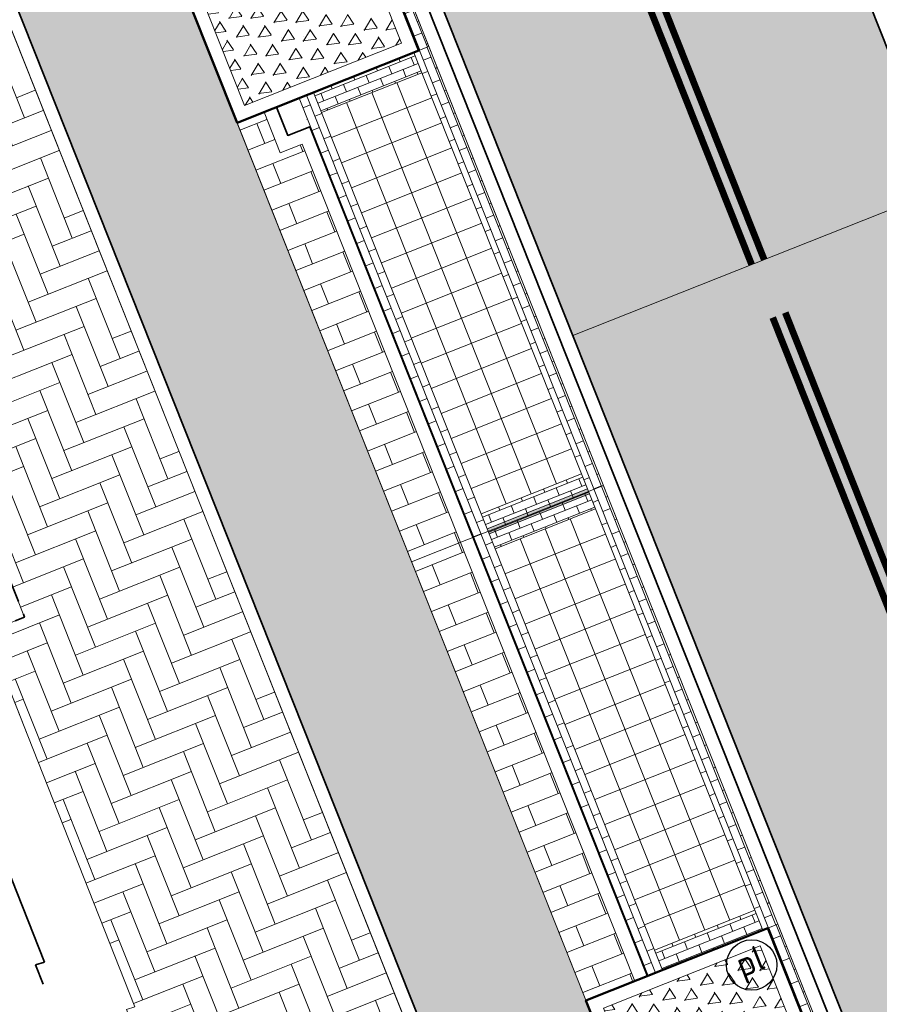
# Model space of a CAD drawing. Header units: metres. Extents: x 196674 to 197628, y 355499 to 356232.
# Tile 144 of 209: x 196794 to 196806, y 355987 to 356002. Entities that reach past the tile are written whole.
import ezdxf
from ezdxf.enums import TextEntityAlignment as Align

# ---------------------------------------------------------------- set-up
doc = ezdxf.new("R2010")
doc.units = ezdxf.units.M
for name, pattern in [('VH-OPSLUITBAND-SO', [10, 4, -2, 2, -2]), ('VW-11_STREEP', [2, 1, -1]), ('ZZ-SYSTEEMGRENS-SO', [5, 4, -1])]:
    doc.linetypes.add(name, pattern=pattern)
doc.layers.get('0').update_dxf_attribs({"lineweight": 25})
doc.layers.get('Defpoints').update_dxf_attribs({"color": 231, "lineweight": 18})
for name, color, linetype, lineweight in [('N-WE-IE-MEUBILAIR-S-200', 7, 'Continuous', 25), ('N-WE-VH-KANTOPSLUITING_ACHTERKANTBAND-G', 50, 'Continuous', 18), ('N-WE-VH-MATERIAALGRENS-G', 7, 'Continuous', 13), ('N-WE-VH-OPENVERHARDING_TEGEL_400x400_PARKEERVAKKEN-A', 252, 'Continuous', 5)]:
    doc.layers.add(name, color=color, linetype=linetype, lineweight=lineweight)
for name, color, linetype, lineweight, true_color in [('N-WE-VH-GESLOTENVERHARDING_ASFALT_RIJBAAN-V', 7, 'Continuous', 5, 0xd6d6d6), ('N-WE-VH-GOOT-TEGEL_200x200-G', 7, 'Continuous', 35, 0x00a5a5), ('N-WE-VH-HALFVERHARDING_GEBONDEN_SPLIT-A', 7, 'Continuous', 5, 0xaab7a9), ('N-WE-VH-KANTOPSLUITING_GELEIDEBAND_50 200-G', 1, 'Continuous', 35, 0xff0000), ('N-WE-VH-KANTOPSLUITING_OPSLUITBAND_100X200-G', 150, 'VH-OPSLUITBAND-SO', 35, 0x007fff), ('N-WE-VH-KANTOPSLUITING_OPSLUITBAND_200X250-G', 7, 'Continuous', 50, 0x0029a5), ('N-WE-VH-OPENVERHARDING_STRAATBAKSTEEN_PARKEERVAK-V', 7, 'Continuous', 5, 0xffffff), ('N-WE-VH-OPENVERHARDING_STRAATBAKSTEEN_ROOD_ELLEBOOG_LINGE-A', 7, 'Continuous', 5, 0xdaaea0), ('N-WE-VH-OPENVERHARDING_STRAATBAKSTEEN_ROOD_HALFSTEENS-LINGE-A', 7, 'Continuous', 5, 0xdaaea0), ('N-WE-VH-OPENVERHARDING_STRAATBAKSTEEN_ROOD_STREKKEN-LINGE-A', 7, 'Continuous', 5, 0xdaaea0), ('N-WE-VH-OPENVERHARDING_TEGEL_200x300_FIETSPAD_ROOD-A', 7, 'Continuous', 5, 0xe04d68), ('N-WE-VW-MARKERING_LANGS_STREEP_11_010-G', 7, 'VW-11_STREEP', 13, 0xffffff), ('N-WE-VW-MARKERING_LANGS_STREEP_DOORGETROKKEN_010-G', 7, 'Continuous', 13, 0xffffff), ('X-XX-AL-GRENS_SYSTEEMGRENS-G', 7, 'ZZ-SYSTEEMGRENS-SO', 35, 0xd60036)]:
    doc.layers.add(name, color=color, linetype=linetype, lineweight=lineweight, true_color=true_color)
doc.layers.add('N-WE-VH-HULPLIJN-G', color=40, linetype='Continuous', lineweight=5, plot=False)
doc.styles.add('NLCS-ISO', font='NLCS-ISO.ttf')

# ---------------------------------------------------------------- blocks, each defined once
blk = doc.blocks.new('Boomplantvak 2900x2900')
at = {"layer": 'N-WE-VH-HALFVERHARDING_GEBONDEN_SPLIT-A'}
h = blk.add_hatch(dxfattribs=at)
h.set_pattern_fill('AVH-GRAVEL-SO', color=251, scale=0.3, pattern_type=2)
h.set_pattern_definition([(255.963757, (0.768, 1.164), (1.562108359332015e-08, -1.200000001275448), [0.197909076, -4.74981768]), (127.568592, (0.888, 1.008), (-8.399999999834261, 10.80000000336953), [0.196814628, -19.484648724]), (12.094757, (0.72, 0.972), (10.79999999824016, 2.399999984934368), [0.171813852, -17.00957142]), (255.963757, (1.068, 1.164), (1.562108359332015e-08, -1.200000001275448), [0.197909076, -4.74981768]), (127.568592, (1.188, 1.008), (-8.399999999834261, 10.80000000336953), [0.196814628, -19.484648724]), (12.094757, (1.02, 0.972), (10.79999999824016, 2.399999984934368), [0.171813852, -17.00957142]), (12.094757, (0.42, 0.972), (10.79999999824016, 2.399999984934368), [0.171813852, -17.00957142]), (127.568592, (0.588, 1.008), (-8.399999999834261, 10.80000000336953), [0.196814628, -19.484648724]), (255.963757, (0.468, 1.164), (1.562108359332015e-08, -1.200000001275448), [0.197909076, -4.74981768]), (255.963757, (0.168, 1.164), (1.562108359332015e-08, -1.200000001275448), [0.197909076, -4.74981768]), (127.568592, (0.288, 1.008), (-8.399999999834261, 10.80000000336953), [0.196814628, -19.484648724]), (12.094757, (0.12, 0.972), (10.79999999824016, 2.399999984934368), [0.171813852, -17.00957142]), (12.094757, (0, 0.672), (10.79999999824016, 2.399999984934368), [0.171813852, -17.00957142]), (127.568592, (0.168, 0.708), (-8.399999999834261, 10.80000000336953), [0.196814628, -19.484648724]), (255.963757, (0.048, 0.864), (1.562108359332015e-08, -1.200000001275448), [0.197909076, -4.74981768]), (255.963757, (0.348, 0.864), (1.562108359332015e-08, -1.200000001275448), [0.197909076, -4.74981768]), (127.568592, (0.468, 0.708), (-8.399999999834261, 10.80000000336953), [0.196814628, -19.484648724]), (12.094757, (0.3, 0.672), (10.79999999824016, 2.399999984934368), [0.171813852, -17.00957142]), (12.094757, (0.8999999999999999, 0.672), (10.79999999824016, 2.399999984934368), [0.171813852, -17.00957142]), (127.568592, (1.068, 0.708), (-8.399999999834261, 10.80000000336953), [0.196814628, -19.484648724]), (255.963757, (0.948, 0.864), (1.562108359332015e-08, -1.200000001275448), [0.197909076, -4.74981768]), (12.094757, (0.6, 0.672), (10.79999999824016, 2.399999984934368), [0.171813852, -17.00957142]), (127.568592, (0.768, 0.708), (-8.399999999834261, 10.80000000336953), [0.196814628, -19.484648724]), (255.963757, (0.648, 0.864), (1.562108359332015e-08, -1.200000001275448), [0.197909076, -4.74981768]), (12.094757, (0.12, 0.372), (10.79999999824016, 2.399999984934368), [0.171813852, -17.00957142]), (127.568592, (0.288, 0.408), (-8.399999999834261, 10.80000000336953), [0.196814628, -19.484648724]), (255.963757, (0.168, 0.564), (1.562108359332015e-08, -1.200000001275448), [0.197909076, -4.74981768]), (255.963757, (0.468, 0.564), (1.562108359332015e-08, -1.200000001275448), [0.197909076, -4.74981768]), (127.568592, (0.588, 0.408), (-8.399999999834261, 10.80000000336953), [0.196814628, -19.484648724]), (12.094757, (0.42, 0.372), (10.79999999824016, 2.399999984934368), [0.171813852, -17.00957142]), (12.094757, (1.02, 0.372), (10.79999999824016, 2.399999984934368), [0.171813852, -17.00957142]), (127.568592, (1.188, 0.408), (-8.399999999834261, 10.80000000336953), [0.196814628, -19.484648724]), (255.963757, (1.068, 0.564), (1.562108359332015e-08, -1.200000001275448), [0.197909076, -4.74981768]), (12.094757, (0.72, 0.372), (10.79999999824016, 2.399999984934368), [0.171813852, -17.00957142]), (127.568592, (0.888, 0.408), (-8.399999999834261, 10.80000000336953), [0.196814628, -19.484648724]), (255.963757, (0.768, 0.564), (1.562108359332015e-08, -1.200000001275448), [0.197909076, -4.74981768]), (255.963757, (0.648, 0.264), (1.562108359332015e-08, -1.200000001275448), [0.197909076, -4.74981768]), (127.568592, (0.768, 0.108), (-8.399999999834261, 10.80000000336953), [0.196814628, -19.484648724]), (12.094757, (0.6, 0.072), (10.79999999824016, 2.399999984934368), [0.171813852, -17.00957142]), (255.963757, (0.948, 0.264), (1.562108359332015e-08, -1.200000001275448), [0.197909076, -4.74981768]), (127.568592, (1.068, 0.108), (-8.399999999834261, 10.80000000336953), [0.196814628, -19.484648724]), (12.094757, (0.8999999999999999, 0.072), (10.79999999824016, 2.399999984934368), [0.171813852, -17.00957142]), (12.094757, (0.3, 0.072), (10.79999999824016, 2.399999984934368), [0.171813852, -17.00957142]), (127.568592, (0.468, 0.108), (-8.399999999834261, 10.80000000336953), [0.196814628, -19.484648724]), (255.963757, (0.348, 0.264), (1.562108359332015e-08, -1.200000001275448), [0.197909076, -4.74981768]), (255.963757, (0.048, 0.264), (1.562108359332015e-08, -1.200000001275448), [0.197909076, -4.74981768]), (127.568592, (0.168, 0.108), (-8.399999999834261, 10.80000000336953), [0.196814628, -19.484648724]), (12.094757, (0, 0.072), (10.79999999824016, 2.399999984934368), [0.171813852, -17.00957142]), (63.434949, (0.31199946, 1.139999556), (-1.073312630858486, 0.536656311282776), [5.039999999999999e-07, -1.199999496]), (0, (0.216, 1.14), (0, 1.2), [0, -1.2]), (63.434949, (0.31199946, 1.139999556), (-1.073312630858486, 0.536656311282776), [5.039999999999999e-07, -1.199999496]), (0, (0.216, 1.14), (0, 1.2), [0, -1.2])])
h.paths.add_polyline_path([(0.2000000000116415, -0.2000000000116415), (2.699999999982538, -0.2000000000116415), (2.699999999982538, -2.700000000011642), (0.2000000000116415, -2.700000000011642)])
at = {"layer": 'N-WE-VH-OPENVERHARDING_STRAATBAKSTEEN_ROOD_STREKKEN-LINGE-A', "true_color": 0xb05e45}
h = blk.add_hatch(dxfattribs=at)
h.set_pattern_fill('AVH-BSS_LINGEFORMAAT_HALFST', color=25, scale=1.5, angle=90, pattern_type=2)
h.set_pattern_definition([(90, (-1.469576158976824e-17, -2.980000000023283), (-0.18, 0.36), [0.12, -0.12]), (180, (-1.469576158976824e-17, -2.980000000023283), (-1.469576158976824e-17, -0.12), [])])
h.paths.add_polyline_path([(2.899999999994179, -3.060000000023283), (2.899999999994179, -2.900000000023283), (0, -2.900000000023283), (0, -3.060000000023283)])
at = {"layer": 'N-WE-VH-KANTOPSLUITING_ACHTERKANTBAND-G', "ltscale": 0.2, "flags": 128}
blk.add_lwpolyline([(0.2000000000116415, -0.2000000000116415), (2.699999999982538, -0.2000000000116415), (2.699999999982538, -2.700000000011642), (0.2000000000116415, -2.700000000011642)], close=True, dxfattribs=at)
at = {"layer": 'N-WE-VH-KANTOPSLUITING_OPSLUITBAND_200X250-G', "ltscale": 0.1, "flags": 128}
blk.add_lwpolyline([(0, 0), (2.899999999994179, 0), (2.899999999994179, -2.900000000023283), (0, -2.900000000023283)], close=True, dxfattribs=at)
at = {"layer": 'N-WE-VH-MATERIAALGRENS-G', "ltscale": 0.2, "flags": 128}
blk.add_lwpolyline([(2.899999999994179, -2.900000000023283), (2.899999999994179, -3.060000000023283), (-2.939152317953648e-17, -3.060000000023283), (0, -2.900000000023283)], dxfattribs=at)
blk = doc.blocks.new('SIE-MEUBILAIR_PAAL_POLLER-SO')
blk.add_circle((0, 0), 0.75)
at = {"style": 'NLCS-ISO'}
blk.add_text('pl', height=0.75, dxfattribs=at).set_placement((5.684341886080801e-14, 0.1291188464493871), align=Align.MIDDLE_CENTER)

msp = doc.modelspace()

# ---------------------------------------------------------------- hatches: boundary and pattern name
at = {"layer": 'N-WE-VH-GESLOTENVERHARDING_ASFALT_RIJBAAN-V'}
h = msp.add_hatch(color=256, dxfattribs=at)
h.dxf.hatch_style = 1
h.paths.add_polyline_path([(196787.3892659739, 356048.9116752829), (196781.906141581, 356046.73274255), (196806.1984602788, 355985.602904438), (196807.591634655, 355982.0970833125), (196813.0747300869, 355984.2760045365)])
at = {"layer": 'N-WE-VH-OPENVERHARDING_STRAATBAKSTEEN_PARKEERVAK-V'}
h = msp.add_hatch(color=256, dxfattribs=at)
h.dxf.hatch_style = 1
h.paths.add_polyline_path([(196800.4755262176, 355993.9386842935), (196801.9624239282, 355994.5295609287), (196801.9328800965, 355994.6039058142), (196800.4459823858, 355994.013029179)])
at = {"layer": 'N-WE-VH-OPENVERHARDING_STRAATBAKSTEEN_ROOD_ELLEBOOG_LINGE-A', "true_color": 0xb05e45}
h = msp.add_hatch(dxfattribs=at)
h.set_pattern_fill('AVH-ROO_BSS_LINGEFRMT_ELLEBOOG', color=25, scale=4, angle=21.67232329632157, pattern_type=2)
h.set_pattern_definition([(21.67232329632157, (196790.8081201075, 356004.5081832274), (0.1792042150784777, 0.4155548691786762), [1.28, -0.64]), (291.6723232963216, (196790.4535941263, 356005.4003218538), (0.1792042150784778, 0.4155548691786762), [1.28, -0.64])])
h.paths.add_polyline_path([(196793.1603808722, 356002.002758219), (196790.3445729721, 356000.8837874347), (196793.5940201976, 355992.701559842), (196793.0358091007, 355992.4815589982), (196793.641, 355990.946), (196795.226, 355986.924), (196795.102, 355986.889), (196795.877, 355984.985), (196796, 355984.683), (196796.132, 355984.759), (196797.2012879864, 355982.0277995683), (196800.5667962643, 355983.3650571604)])
at = {"layer": 'N-WE-VH-OPENVERHARDING_STRAATBAKSTEEN_ROOD_HALFSTEENS-LINGE-A', "true_color": 0xb05e45}
h = msp.add_hatch(dxfattribs=at)
h.set_pattern_fill('AVH-BSS_LINGEFORMAAT_HALFST', color=25, scale=4, angle=-68.32767670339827, pattern_type=2)
h.set_pattern_definition([(291.6723232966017, (0, 0.9800000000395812), (0.8005952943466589, -0.714875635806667), [0.32, -0.32]), (21.67232329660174, (0, 0.9800000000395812), (-0.1181753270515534, 0.2973795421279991), [])])
h.paths.add_polyline_path([(196801.9120800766, 355987.0201358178), (196802.6369427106, 355987.3081881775), (196800.0518574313, 355993.8133656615), (196799.3269947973, 355993.5253133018)])
h.paths.add_polyline_path([(196797.3815712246, 355999.5851998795), (196797.141513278, 356000.1892888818), (196796.7419095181, 356000.0304907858), (196799.3269947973, 355993.5253133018), (196800.0518574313, 355993.8133656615), (196797.7068304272, 355999.7144541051)])
at = {"layer": 'N-WE-VH-OPENVERHARDING_STRAATBAKSTEEN_ROOD_STREKKEN-LINGE-A', "true_color": 0xb05e45}
h = msp.add_hatch(dxfattribs=at)
h.set_pattern_fill('AVH-BSS_LINGEFORMAAT_HALFST', color=25, scale=1.5, angle=21.67232329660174, pattern_type=2)
h.set_pattern_definition([(21.67232329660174, (0, 0.9800000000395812), (0.2680783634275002, 0.3002232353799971), [0.12, -0.12]), (111.6723232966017, (0, 0.9800000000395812), (-0.1115173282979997, -0.04431574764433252), [])])
h.paths.add_polyline_path([(196800.4607543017, 355993.9758567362), (196800.3573508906, 355994.2360638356), (196797.9938443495, 356000.1836546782), (196797.8756690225, 356000.4810342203), (196797.6526343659, 356000.392402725), (196800.2377196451, 355993.8872252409)])
h.paths.add_polyline_path([(196803.045839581, 355987.4706792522), (196802.9276642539, 355987.7680587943), (196800.5641577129, 355993.7156496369), (196800.4607543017, 355993.9758567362), (196800.2377196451, 355993.8872252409), (196802.8228049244, 355987.3820477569)])
h.paths.add_polyline_path([(196802.1706866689, 355994.6553648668), (196799.5856013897, 356001.1605423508), (196799.3625667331, 356001.0719108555), (196799.4807420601, 356000.7745313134), (196801.8442486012, 355994.8269404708), (196801.9476520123, 355994.5667333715)])
h.paths.add_polyline_path([(196804.7557719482, 355988.1501873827), (196802.1706866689, 355994.6553648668), (196801.9476520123, 355994.5667333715), (196802.0510554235, 355994.3065262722), (196804.4145619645, 355988.3589354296), (196804.5327372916, 355988.0615558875)])
h = msp.add_hatch(dxfattribs=at)
h.set_pattern_fill('AVH-BSS_LINGEFORMAAT_HALFST', color=25, scale=1.5, angle=-68.32767670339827, pattern_type=2)
h.set_pattern_definition([(291.6723232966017, (0, 1.220000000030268), (0.3002232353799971, -0.2680783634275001), [0.12, -0.12]), (21.67232329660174, (0, 1.220000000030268), (-0.04431574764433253, 0.1115173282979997), [])])
h.paths.add_polyline_path([(196799.4807420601, 356000.7745313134), (196799.3625667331, 356001.0719108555), (196797.8756690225, 356000.4810342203), (196797.9938443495, 356000.1836546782)])
h.paths.add_polyline_path([(196801.9476520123, 355994.5667333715), (196801.8442486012, 355994.8269404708), (196800.3573508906, 355994.2360638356), (196800.4607543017, 355993.9758567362)])
h.paths.add_polyline_path([(196802.0510554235, 355994.3065262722), (196801.9476520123, 355994.5667333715), (196800.4607543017, 355993.9758567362), (196800.5641577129, 355993.7156496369)])
h.paths.add_polyline_path([(196804.5327372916, 355988.0615558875), (196804.4145619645, 355988.3589354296), (196802.9276642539, 355987.7680587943), (196803.045839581, 355987.4706792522)])
at = {"layer": 'N-WE-VH-OPENVERHARDING_TEGEL_200x300_FIETSPAD_ROOD-A'}
h = msp.add_hatch(dxfattribs=at)
h.set_pattern_fill('AVH-TEGEL_200X300_HALFST', color=256, scale=2, angle=21.67232329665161, pattern_type=2)
h.set_pattern_definition([(21.67232329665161, (0, 0), (-0.1477191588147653, 0.3717244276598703), []), (111.6723232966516, (0, 0), (-0.5575866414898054, -0.2215787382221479), [0.4, -0.4]), (111.6723232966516, (0.3717244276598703, 0.1477191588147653), (-0.5575866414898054, -0.2215787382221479), [-0.4, 0.4])])
h.paths.add_polyline_path([(196783.3137253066, 356033.8215313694), (196777.0725908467, 356049.526888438), (196774.8422442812, 356048.6405734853), (196800.7526614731, 355983.4389092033), (196802.9830439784, 355984.3251337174), (196789.5548597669, 356018.1161743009), (196788.4838958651, 356020.8111764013)])
at = {"layer": 'N-WE-VH-OPENVERHARDING_TEGEL_400x400_PARKEERVAKKEN-A'}
h = msp.add_hatch(dxfattribs=at)
h.set_pattern_fill('AVH-TEGEL_400X400_BLOK', color=256, angle=-158.3276767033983, pattern_type=2)
h.set_pattern_definition([(201.6723232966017, (196797.9938443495, 356000.1836546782), (0.1477191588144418, -0.3717244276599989), []), (291.6723232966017, (196797.9938443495, 356000.1836546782), (0.3717244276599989, 0.1477191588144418), [])])
h.paths.add_polyline_path([(196800.3573508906, 355994.2360638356), (196797.9938443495, 356000.1836546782), (196799.4807420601, 356000.7745313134), (196801.8442486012, 355994.8269404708)])
h = msp.add_hatch(dxfattribs=at)
h.set_pattern_fill('AVH-TEGEL_400X400_BLOK', color=256, angle=-158.3276767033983, pattern_type=2)
h.set_pattern_definition([(201.6723232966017, (196800.5641577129, 355993.7156496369), (0.1477191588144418, -0.3717244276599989), []), (291.6723232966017, (196800.5641577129, 355993.7156496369), (0.3717244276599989, 0.1477191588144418), [])])
h.paths.add_polyline_path([(196800.5641577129, 355993.7156496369), (196802.9276642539, 355987.7680587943), (196804.4145619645, 355988.3589354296), (196802.0510554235, 355994.3065262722)])

# ---------------------------------------------------------------- linework, layer by layer
at = {"layer": 'Defpoints', "flags": 128}
msp.add_lwpolyline([(196807.3871209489, 355999.1291827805), (196801.7184519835, 355996.8765166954)], dxfattribs=at)
at = {"layer": 'N-WE-VH-GOOT-TEGEL_200x200-G', "ltscale": 0.2, "flags": 128}
for points in [[(196729.8003017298, 356135.6687012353, 0.4264052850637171), (196726.3700433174, 356132.5764725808, 0.3930046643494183), (196727.444880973, 356131.3456954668), (196728.2369685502, 356131.2630143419, -0.02198045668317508), (196732.2178667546, 356130.6696603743, -0.01454995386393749), (196734.8180308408, 356130.0854477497, -0.098608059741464), (196750.953620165, 356122.3568132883, -0.05440139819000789), (196758.2110194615, 356115.5691268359, -0.08316099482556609), (196766.0444789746, 356102.6243362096), (196782.2191011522, 356061.9220328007), (196787.3892658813, 356048.9116755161), (196813.7840376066, 355982.4910818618), (196815.0765787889, 355979.2384925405), (196820.2851337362, 355966.1315289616, 0.04938881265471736), (196823.4697300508, 355959.9686851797), (196827.8765721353, 355953.1781298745, -0.04584172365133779), (196830.4140622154, 355948.351642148, -0.003539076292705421), (196830.5726224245, 355947.9607223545), (196831.8929825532, 355944.6381329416), (196841.3562365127, 355920.8245485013), (196845.6845339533, 355909.9327054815, -0.04938916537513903), (196847.305022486, 355904.2878374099), (196848.7610979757, 355896.3248392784, 0.04938916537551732), (196850.6752320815, 355889.6570756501)], [(196725.7170592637, 356117.234662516, -0.2688880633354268), (196725.2587803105, 356119.3932215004, 0.00453733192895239), (196725.4140313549, 356119.8828110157, -0.3361303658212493), (196726.5902590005, 356120.7301274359, -0.0001599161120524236), (196726.5910263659, 356120.7301085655, -0.0003903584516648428), (196726.6147523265, 356120.7294989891, -0.01949587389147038), (196727.7971137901, 356120.6519976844, -0.02145946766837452), (196731.3785676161, 356120.1204057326, -0.005957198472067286), (196732.3636253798, 356119.9184881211, -0.1495155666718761), (196753.8973423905, 356107.8472117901, -0.06289233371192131), (196760.1904084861, 356099.3492565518), (196762.4494079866, 356095.3277041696, -0.03339897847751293), (196763.3225944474, 356093.4968757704), (196806.1984602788, 355985.602904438), (196822.2843167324, 355945.1240266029), (196826.309662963, 355934.9945380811), (196834.2309629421, 355915.0611677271), (196841.5430613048, 355896.6608085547), (196880.9310656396, 355797.5437848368, -0.02492249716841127)]]:
    msp.add_lwpolyline(points, format="xyb", dxfattribs=at)
at = {"layer": 'N-WE-VH-HULPLIJN-G', "flags": 128}
for points in [[(196783.3137253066, 356033.8215313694), (196777.0725908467, 356049.526888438), (196774.8422442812, 356048.6405734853), (196800.7526614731, 355983.4389092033), (196802.9830439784, 355984.3251337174), (196789.5548597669, 356018.1161743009), (196788.4838958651, 356020.8111764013)], [(196787.3892659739, 356048.9116752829), (196781.906141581, 356046.73274255), (196806.1984602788, 355985.602904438), (196807.591634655, 355982.0970833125), (196813.0747300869, 355984.2760045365)], [(196793.1603808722, 356002.002758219), (196790.3445729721, 356000.8837874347), (196793.5940201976, 355992.701559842), (196793.0358091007, 355992.4815589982), (196793.641, 355990.946), (196795.226, 355986.924), (196795.102, 355986.889), (196795.877, 355984.985), (196796, 355984.683), (196796.132, 355984.759), (196797.2012879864, 355982.0277995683), (196800.5667962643, 355983.3650571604)], [(196800.4755262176, 355993.9386842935), (196801.9624239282, 355994.5295609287), (196801.9328800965, 355994.6039058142), (196800.4459823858, 355994.013029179)]]:
    msp.add_lwpolyline(points, close=True, dxfattribs=at)
for points in [[(196791.497, 355996.386), (196793.641, 355990.946), (196795.226, 355986.924)], [(196802.1706866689, 355994.6553648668), (196799.3269947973, 355993.5253133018)]]:
    msp.add_lwpolyline(points, dxfattribs=at)
at = {"layer": 'N-WE-VH-KANTOPSLUITING_ACHTERKANTBAND-G', "flags": 128}
msp.add_lwpolyline([(196801.6951311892, 355980.5256850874), (196757.4628411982, 356091.8329983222, 0.1891361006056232), (196737.6024081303, 356113.0617436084, 0.1165927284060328), (196730.9461400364, 356114.499230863)], format="xyb", dxfattribs=at)
for points in [[(196762.9508674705, 356093.3491630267), (196805.8267358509, 355985.4551852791)], [(196799.5856013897, 356001.1605423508), (196804.7557719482, 355988.1501873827)], [(196797.141527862, 356000.1892521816), (196797.3815712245, 355999.5851998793), (196797.7068304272, 355999.7144541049), (196802.6369427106, 355987.3081881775)]]:
    msp.add_lwpolyline(points, dxfattribs=at)
at = {"layer": 'N-WE-VH-KANTOPSLUITING_GELEIDEBAND_50 200-G', "ltscale": 0.2, "flags": 128}
msp.add_lwpolyline([(196800.752661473, 355983.4389092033), (196757.6487034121, 356091.9068579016, 0.1891361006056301), (196737.688469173, 356113.2422802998, 0.1165927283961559), (196730.9422515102, 356114.6991930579)], format="xyb", dxfattribs=at)
for points in [[(196795.6870282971, 356011.5125821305), (196806.012598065, 355985.5290448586)], [(196797.3273901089, 356000.2631116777), (196797.4935739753, 355999.8449216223), (196797.8188330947, 355999.9741758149), (196802.8228049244, 355987.3820477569)]]:
    msp.add_lwpolyline(points, dxfattribs=at)
at = {"layer": 'N-WE-VH-KANTOPSLUITING_OPSLUITBAND_100X200-G', "ltscale": 0.1, "flags": 128}
msp.add_lwpolyline([(196789.5591469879, 356000.5716685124), (196789.7313683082, 356000.6401072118), (196790.3445729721, 356000.8837874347), (196793.5940201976, 355992.701559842), (196793.0358091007, 355992.4815589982)], dxfattribs=at)
at = {"layer": 'N-WE-VH-MATERIAALGRENS-G', "flags": 128}
for points in [[(196760.1810376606, 356092.0332430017), (196874.7034878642, 355803.8458975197)], [(196796.7419095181, 356000.0304907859), (196799.5856013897, 356001.1605423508)], [(196799.4807420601, 356000.7745313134), (196799.3625667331, 356001.0719108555)], [(196797.8756690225, 356000.4810342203), (196797.9938443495, 356000.1836546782)], [(196801.8442486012, 355994.8269404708), (196802.0510554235, 355994.3065262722)], [(196800.3573508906, 355994.2360638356), (196800.5641577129, 355993.7156496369)], [(196804.4145619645, 355988.3589354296), (196804.5327372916, 355988.0615558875)], [(196801.9120800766, 355987.0201358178), (196804.7557719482, 355988.1501873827)], [(196802.9276642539, 355987.7680587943), (196803.045839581, 355987.4706792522)]]:
    msp.add_lwpolyline(points, dxfattribs=at)
for points in [[(196800.3573508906, 355994.2360638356), (196797.9938443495, 356000.1836546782), (196799.4807420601, 356000.7745313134), (196801.8442486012, 355994.8269404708)], [(196800.5641577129, 355993.7156496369), (196802.9276642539, 355987.7680587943), (196804.4145619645, 355988.3589354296), (196802.0510554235, 355994.3065262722)]]:
    msp.add_lwpolyline(points, close=True, dxfattribs=at)
at = {"layer": 'N-WE-VW-MARKERING_LANGS_STREEP_11_010-G', "const_width": 0.1, "flags": 128}
for points in [[(196814.0986510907, 355973.9819283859), (196804.8650472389, 355997.2176628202)], [(196804.679184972, 355997.1438033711), (196813.9127888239, 355973.9080689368)]]:
    msp.add_lwpolyline(points, dxfattribs=at)
at = {"layer": 'N-WE-VW-MARKERING_LANGS_STREEP_DOORGETROKKEN_010-G', "const_width": 0.1, "flags": 128}
for points in [[(196804.5529910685, 355998.0029308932), (196800.6203475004, 356007.8991602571)], [(196800.4344852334, 356007.8253008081), (196804.3671288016, 355997.9290714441)]]:
    msp.add_lwpolyline(points, dxfattribs=at)
at = {"layer": 'X-XX-AL-GRENS_SYSTEEMGRENS-G', "ltscale": 0.5, "flags": 128}
msp.add_lwpolyline([(197173.0845801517, 355664.4267221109), (197172.678291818, 355658.1040395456), (197176.2062336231, 355657.9276386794), (197179.6585214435, 355660.8258546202), (197196.8460500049, 355641.1849859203), (197196.618113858, 355640.9851655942), (197203.3658004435, 355633.2880423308), (197204.598351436, 355636.2035375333), (197206.181120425, 355637.5931654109), (197210.3450714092, 355632.9793581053), (197211.1344663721, 355633.8542043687), (197215.577003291, 355630.1111014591), (197222.812057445, 355638.6980935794), (197225.7729980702, 355636.1981525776), (197252.4997837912, 355613.6295939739), (197256.3974516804, 355618.2471244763), (197230.4350738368, 355640.1698336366), (197234.5465854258, 355645.0395252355), (197230.9951246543, 355648.102425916), (197227.7363916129, 355651.014992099), (197227.7150354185, 355650.9915016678), (197227.3858924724, 355651.2966605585), (197230.5297411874, 355654.3837220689), (197222.7747070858, 355662.5864016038), (197213.3031688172, 355673.0409596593), (197208.7438719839, 355679.5515306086), (197204.6678372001, 355688.2834966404), (197202.9207222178, 355693.3147658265), (197202.5296188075, 355695.8358091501), (197209.2561496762, 355696.7388380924), (197208.765603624, 355699.4053961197), (197208.8375775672, 355699.4157603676), (197208.4960738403, 355702.0476424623), (197209.7550059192, 355702.1614664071), (197209.6289773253, 355703.3557373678), (197209.431316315, 355705.9322142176), (197209.3853665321, 355708.5054020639), (197209.4909423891, 355711.0763696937), (197209.825975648, 355714.406320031), (197209.1003553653, 355714.700446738), (197209.2732684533, 355715.2254737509), (197208.7827839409, 355715.4092287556), (197209.8333840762, 355718.2914021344), (197204.6571410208, 355720.1605124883), (197206.9259623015, 355726.3911903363), (197207.3755778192, 355727.6258113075), (197205.6951706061, 355728.2354618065), (197201.970541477, 355729.6509828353, -0.03199396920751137), (197199.2658455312, 355725.4928494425), (197194.4988616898, 355729.2364659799), (197191.8020115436, 355731.3330088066), (197190.6829954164, 355730.2418318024), (197188.9323846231, 355731.7580333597, 0.01582069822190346), (197191.308975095, 355733.798286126), (197190.5246250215, 355734.700084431), (197189.8547559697, 355735.4391273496), (197188.5065648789, 355737.3969406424), (197188.3768484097, 355737.5504837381), (197186.2264232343, 355740.6599554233), (197185.4143065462, 355740.8273772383), (197177.0047230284, 355735.000759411), (197161.0308464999, 355735.7499021), (197143.9921317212, 355736.546230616), (197117.3114725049, 355737.8750504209), (197104.5701917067, 355738.4152468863), (197089.3270001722, 355739.2400485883), (197089.4979420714, 355743.4763910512), (197087.6423294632, 355744.6045541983), (197087.2320594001, 355744.8539874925), (197086.4302028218, 355745.4612094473), (197085.6301577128, 355746.0670596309), (197084.2515270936, 355747.3631431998), (197083.0033431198, 355748.790046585), (197081.9521148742, 355750.2640411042), (197081.052108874, 355751.8364435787), (197080.680597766, 355752.6629727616), (197080.3089695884, 355753.4897623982), (197079.7287775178, 355755.2084983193), (197079.3027229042, 355757.0287405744), (197079.0552433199, 355758.8767777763), (197078.9881413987, 355760.748092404), (197079.0484954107, 355761.6954089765), (197079.4901165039, 355761.5482019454), (197081.8987959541, 355767.3947458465), (197083.4122910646, 355769.9863346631), (197084.9290730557, 355772.1438856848), (197085.2777218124, 355772.6391357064), (197085.9504292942, 355773.4546849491), (197087.2615113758, 355775.0451778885), (197089.4568843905, 355777.2328139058), (197092.7058230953, 355779.8115121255), (197090.7255592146, 355782.8612331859), (197090.5279328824, 355783.1655891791), (197094.0593130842, 355784.7965387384), (197089.240221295, 355793.944965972), (197079.8514273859, 355789.6587774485), (197073.1066642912, 355808.1301448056), (197062.6964714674, 355839.0387078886), (197050.201550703, 355834.8591941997), (197054.256388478, 355823.4068109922), (197060.9054150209, 355805.9824325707), (197064.0917084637, 355798.9340248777), (197065.6061934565, 355785.3714584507), (197066.4118943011, 355778.1591798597), (197064.2976158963, 355775.7696807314), (197061.8930028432, 355773.065075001), (197059.8798242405, 355770.937906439), (197059.567781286, 355770.7063368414), (197054.395078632, 355766.8676324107), (197050.1449273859, 355764.4954855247), (197046.646028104, 355763.2036366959), (197046.6485450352, 355763.1967402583), (197042.8018864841, 355761.7681380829), (197042.6247659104, 355761.7025895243), (197032.2172606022, 355760.2665015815), (197022.1724443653, 355758.1057256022), (197022.1490316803, 355758.1349914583), (197018.4791559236, 355757.3507739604), (197017.1834583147, 355757.8590001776), (197013.9320116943, 355762.4906063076), (197012.2359937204, 355764.9334332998), (197011.548662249, 355765.9454268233), (197009.5874376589, 355768.7952768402), (197008.1879451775, 355770.6627745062), (197008.1739746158, 355770.651876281), (197004.3621297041, 355775.7021426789), (197000.7500667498, 355780.6711859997), (196997.3281167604, 355785.4310589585), (196992.0624097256, 355792.5561596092), (196987.5636689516, 355799.6503659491), (196980.2918957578, 355812.3582609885), (196971.7451011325, 355828.1610038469), (196956.4456734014, 355821.2458726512), (196960.0166344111, 355812.4100996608), (196962.4976294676, 355807.0886023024, -0.6085831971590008), (196961.4131292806, 355806.2394416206), (196970.6320923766, 355792.5786144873), (196976.225457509, 355784.303374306), (196982.879968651, 355776.9163582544), (196982.5041383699, 355776.476222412), (196987.7472751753, 355765.3430715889), (196990.3620391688, 355759.9089379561), (196989.6128942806, 355758.3801676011), (196986.801356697, 355757.089894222), (196981.5916446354, 355758.3619052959), (196976.4931413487, 355759.6093032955), (196973.9250311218, 355760.2238822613), (196971.9270970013, 355760.7020113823), (196970.093883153, 355761.1263081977), (196965.2690985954, 355762.243003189), (196955.7026120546, 355764.457163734), (196954.8259486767, 355764.7114400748), (196955.7288446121, 355765.5914382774), (196946.4199106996, 355767.8862061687), (196945.5109518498, 355767.0898728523), (196943.3561815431, 355767.6616250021), (196942.0243707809, 355768.0150110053), (196940.699224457, 355768.3753913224), (196937.911680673, 355769.161377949), (196937.9158913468, 355769.1720679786), (196934.1448626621, 355770.5833311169), (196931.0328001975, 355771.949971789), (196928.1497259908, 355773.3159879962), (196926.2238803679, 355774.3657393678), (196926.7008714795, 355775.2077771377), (196923.9720996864, 355776.8118532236), (196922.1171638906, 355777.9575551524), (196917.5440237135, 355780.8012867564), (196917.0166342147, 355779.9474843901), (196915.4224701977, 355780.9309636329), (196913.0167641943, 355782.4772167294), (196912.757872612, 355782.6539056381), (196911.190523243, 355783.7714957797), (196908.5042566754, 355786.2619442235), (196907.2206986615, 355787.4460719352), (196905.8442773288, 355789.1071714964), (196903.2522146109, 355793.7425243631), (196899.3236920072, 355801.1348770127), (196896.7844047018, 355806.8801932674), (196892.3931631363, 355816.7971943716), (196889.396342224, 355823.7408055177), (196885.4294056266, 355833.1531130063), (196886.3148759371, 355833.6745129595), (196885.0357126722, 355834.4994199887), (196884.9096875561, 355834.6903417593), (196883.5318420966, 355838.2464489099), (196881.8574062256, 355842.456115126), (196879.7964254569, 355847.3435551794), (196879.5508475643, 355847.9274201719), (196877.9207976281, 355851.9810838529), (196875.2708346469, 355858.5729917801), (196872.6243587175, 355865.1536886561), (196870.4789281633, 355870.5362599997), (196868.3870366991, 355875.7889875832), (196865.3800609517, 355883.3409266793), (196863.5295936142, 355887.9873007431), (196863.4110328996, 355888.2849971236), (196862.7400305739, 355889.9711056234), (196863.0622626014, 355890.0962442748), (196861.3970005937, 355894.1395962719), (196861.4037374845, 355894.142038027), (196859.229652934, 355899.4431236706), (196859.0298403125, 355899.3580359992), (196858.8952095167, 355899.696553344), (196858.3959365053, 355900.9492390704), (196849.546747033, 355923.1807260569), (196850.1922005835, 355924.6939033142), (196860.258528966, 355928.6657372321), (196869.5490503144, 355931.0234685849), (196873.3453938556, 355931.8019435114), (196886.2438454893, 355935.4284136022), (196898.3098795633, 355938.5764862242), (196898.3110943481, 355938.5724965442), (196903.1917021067, 355939.7712405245), (196904.7097162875, 355939.0568809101), (196905.0282216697, 355938.2924679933), (196909.0130922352, 355939.952830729), (196908.2642147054, 355942.2627148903), (196902.9799573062, 355958.738663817), (196902.4497829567, 355960.2008490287), (196901.8115777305, 355961.6192158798), (196900.9680556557, 355963.3204536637), (196898.0063144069, 355968.7541705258), (196894.5625896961, 355975.3226559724), (196892.3896866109, 355979.4813913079), (196888.5416758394, 355987.5664713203), (196887.4815956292, 355987.0834539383), (196885.6442474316, 355986.3271839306), (196885.5076204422, 355986.6344104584), (196873.7642690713, 355982.4273955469), (196860.8311621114, 355977.7025315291), (196860.6501748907, 355978.1868262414), (196859.8859481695, 355980.2917607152), (196853.3128873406, 355977.7107309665), (196853.73029577, 355976.6477246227), (196849.4907683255, 355974.9886047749), (196849.0872389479, 355976.0301083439), (196843.9608105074, 355973.9918913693), (196837.8119168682, 355989.4043746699), (196834.5901124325, 355988.2958011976), (196829.2277835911, 355986.0429299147), (196828.1156368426, 355985.4996470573), (196826.3328622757, 355984.7522034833), (196824.2538081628, 355989.7933135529), (196823.3493071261, 355989.4238303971), (196821.5217528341, 355993.9636112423), (196822.4415567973, 355994.327010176), (196811.4142395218, 356022.6098143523), (196811.1941616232, 356022.5241126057), (196809.0787073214, 356027.7608173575), (196808.1570951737, 356027.399245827), (196802.10045471, 356042.8370581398), (196803.0324375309, 356043.2047289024), (196801.2251267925, 356047.7859519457), (196800.9629805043, 356047.6825342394), (196799.5580754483, 356051.2186581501), (196798.9326303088, 356050.9700967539), (196795.7620501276, 356058.7913388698), (196785.962956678, 356083.7526770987), (196782.5256602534, 356092.3853087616), (196783.4607012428, 356092.7526788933), (196781.019036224, 356098.8045971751), (196780.1137519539, 356098.4428009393), (196778.7301102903, 356101.9178165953), (196774.5320198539, 356112.348299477), (196772.2902714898, 356117.515377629), (196776.44078803, 356119.079716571), (196791.849465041, 356131.7811384), (196790.0748953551, 356134.2200693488), (196802.0204483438, 356142.8516660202), (196802.0676224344, 356142.8083428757), (196807.6543048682, 356146.8198669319), (196821.3261595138, 356152.9520820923), (196824.118863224, 356147.8038902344), (196826.9348279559, 356140.6494155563), (196826.9667213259, 356140.5675271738), (196829.5085456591, 356133.5350799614), (196829.5777539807, 356133.3434260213), (196832.2898444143, 356127.7055041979), (196833.7548698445, 356124.6604513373), (196834.9901440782, 356122.0931766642), (196835.0225480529, 356122.0325953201), (196835.1990731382, 356121.7003128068), (196837.0506620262, 356117.8328811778), (196837.4462851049, 356117.0125892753), (196839.1926216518, 356113.3926815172), (196841.4323661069, 356114.511984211), (196841.8392721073, 356113.6336860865), (196848.0955434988, 356116.517072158), (196847.6769788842, 356117.425259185), (196852.5147321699, 356119.6548795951), (196850.4481800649, 356123.3458274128), (196845.5717484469, 356132.2801574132), (196843.8176550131, 356136.7414412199), (196842.4688873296, 356140.1178663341), (196840.0819394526, 356146.0228419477), (196839.9684512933, 356146.3257976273), (196837.6473192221, 356152.5214195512), (196836.4018865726, 356158.1741344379), (196834.8989662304, 356157.8391461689), (196833.0580044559, 356165.8451506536), (196834.6039987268, 356166.1812686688), (196833.231549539, 356172.4004655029), (196818.5547710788, 356168.2850407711), (196819.0904617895, 356165.4031631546), (196818.6774567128, 356164.7734485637), (196805.8544307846, 356160.1790812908), (196763.847697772, 356130.3813046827), (196763.5509762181, 356130.4127969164), (196762.5818188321, 356130.5249803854), (196761.7183121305, 356129.7086118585, 0.04730650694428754), (196752.2297252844, 356136.4176360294), (196747.6793319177, 356140.070134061), (196742.0814451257, 356144.4630395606), (196738.7537234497, 356147.2546337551), (196734.7560397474, 356150.8499354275), (196729.666907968, 356145.2019173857), (196729.4110213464, 356144.9179294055), (196728.5373751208, 356145.25504501), (196726.9098917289, 356145.8830452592), (196726.6614752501, 356145.2392657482), (196726.5077088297, 356145.3668838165), (196724.5966113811, 356147.0002316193), (196723.2386024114, 356148.3499242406), (196720.9989937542, 356150.8008754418), (196719.8259691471, 356152.0571855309), (196717.8551161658, 356153.8806850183), (196716.3066054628, 356155.1783671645), (196713.4920412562, 356157.0380855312), (196712.711518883, 356157.526736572), (196710.5865978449, 356158.6597682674), (196709.0460740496, 356159.8798850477, -0.1436820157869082), (196707.9944026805, 356162.614189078), (196707.7956403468, 356165.0395700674), (196705.255843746, 356165.9921554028), (196703.9080476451, 356165.8817021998), (196704.296213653, 356161.5859622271), (196704.322643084, 356161.4572245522), (196699.9945406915, 356161.1598107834), (196700.4765585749, 356140.6409319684, -0.8375811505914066), (196697.1042396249, 356117.7401990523), (196690.2804314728, 356092.1839640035, 0.01148923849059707), (196682.1238954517, 356058.6533288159), (196678.2447453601, 356040.9444071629), (196676.8078900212, 356034.3849397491), (196676.7367004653, 356034.0373672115), (196673.76097036, 356020.1679628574), (196685.4972137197, 356017.0123139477), (196688.4141098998, 356023.4875724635), (196684.7023326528, 356025.1594317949), (196684.8709302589, 356032.3200466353), (196686.954459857, 356036.67925281), (196701.2270857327, 356066.3816892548), (196697.4228360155, 356068.2135735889), (196701.9253072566, 356087.990611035), (196702.113404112, 356090.4525884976), (196703.1938799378, 356090.1812386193), (196704.7481254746, 356094.7148607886), (196705.3277865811, 356095.9075069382), (196706.1690198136, 356096.9042763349), (196707.142583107, 356097.5850231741), (196708.3354430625, 356098.0646037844), (196709.2981925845, 356097.8962027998), (196710.1314496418, 356097.4912135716), (196711.0135994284, 356096.7398888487), (196711.613187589, 356094.6944549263), (196715.3306055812, 356098.6467015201), (196723.1713741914, 356104.959617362), (196732.8379125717, 356111.0407349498), (196733.3237033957, 356110.1763676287), (196733.395023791, 356110.047721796, 0.4142124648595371), (196734.754474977, 356109.6579975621), (196736.9542150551, 356108.9736747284, -0.02164444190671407), (196739.4192796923, 356107.5715157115, 0.0006306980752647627), (196739.4214182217, 356107.5701773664, -0.2262979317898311), (196739.4250952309, 356107.5644124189), (196739.8764398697, 356106.708415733), (196739.5816296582, 356106.4366577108), (196740.3007240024, 356104.7008456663), (196740.9509263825, 356104.9922062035), (196741.9809548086, 356103.0387080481), (196744.8395286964, 356104.2229286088, -0.3990416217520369), (196746.5871881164, 356103.5518771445), (196746.6513408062, 356103.3996378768), (196746.689370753, 356103.0266088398), (196746.4151777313, 356101.5848105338), (196747.429397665, 356101.3609511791), (196747.5333455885, 356101.2994572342), (196747.5384435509, 356101.2929342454), (196766.0705486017, 356056.7132555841), (196765.1623874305, 356056.3282861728), (196767.2394890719, 356051.1270879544), (196768.1793575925, 356051.5344794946), (196771.4711978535, 356043.8233024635), (196774.40164759, 356036.7635904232), (196774.0151730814, 356036.5839879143), (196774.7283105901, 356034.7171646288), (196775.4376722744, 356034.2825268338), (196775.853972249, 356033.3023071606), (196775.6600364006, 356032.5504327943), (196776.765634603, 356029.8908119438), (196776.718840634, 356029.8583752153), (196777.0974306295, 356028.7594125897), (196777.9658206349, 356027.7189745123), (196778.0591666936, 356026.3169710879), (196778.4461698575, 356025.4565066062), (196778.8262353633, 356024.4427094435), (196778.82622122, 356024.4427022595), (196778.8266270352, 356024.4416646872), (196779.3783198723, 356022.97006407), (196779.3990069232, 356022.9782259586), (196780.7255773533, 356019.5865020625), (196780.754093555, 356019.5982524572), (196782.2401021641, 356015.8367131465), (196783.4327975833, 356012.7766123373), (196782.5021506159, 356012.4159202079), (196784.7325956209, 356006.6609931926), (196786.038590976, 356007.1671596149), (196787.6956637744, 356002.99373992), (196787.5357676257, 356002.9336515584), (196788.527525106, 356000.4577747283), (196788.2725773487, 356000.3582829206), (196788.9724314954, 355999.1126709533), (196789.3908675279, 355998.5302971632), (196789.7536275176, 355998.0254125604), (196789.9147147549, 355996.5999778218), (196790.4410486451, 355995.4737364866), (196790.4469192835, 355995.47546678), (196790.6242366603, 355994.9662783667), (196790.9335315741, 355995.0883984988), (196793.8902314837, 355987.5860400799), (196793.7542048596, 355987.5476454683), (196795.505857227, 355983.2445885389), (196795.6242983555, 355983.312781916), (196796.991807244, 355979.8198586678), (196797.0047048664, 355979.7233568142), (196796.9933585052, 355979.6824914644), (196796.9669683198, 355979.6505170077), (196796.822975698, 355979.5766059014), (196795.3985459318, 355979.0322727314), (196797.1469514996, 355974.4569848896), (196797.1501836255, 355974.4582530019), (196795.4187218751, 355970.4877992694), (196796.2201695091, 355969.6560949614), (196797.0849824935, 355967.4537241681), (196798.9466017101, 355968.1847329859), (196800.5529653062, 355968.8170288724), (196800.6150046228, 355968.7023501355), (196800.8616512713, 355968.7744826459), (196801.6407865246, 355967.8232749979), (196801.6785991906, 355967.7771113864), (196801.6961792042, 355966.4146603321), (196801.7040832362, 355965.8020978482, 0.2098831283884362), (196802.0368526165, 355965.0700742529, 0.1229137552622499), (196802.0944480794, 355964.5891732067), (196802.9107575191, 355962.4451987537), (196803.0986146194, 355962.5296289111, 0.04929694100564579), (196803.2118388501, 355962.3687718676), (196804.3748923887, 355961.0206686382), (196804.4152792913, 355960.973855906), (196804.4401436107, 355960.2826278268), (196804.4459236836, 355960.1212617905), (196803.9148513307, 355960.1157297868), (196805.8237591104, 355955.3454282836), (196806.4277367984, 355955.633371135), (196806.6532355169, 355955.5186944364), (196807.0270248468, 355954.5686016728), (196806.896691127, 355954.2200849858), (196806.3685258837, 355953.9064868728), (196808.2467157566, 355949.1968786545), (196809.0713129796, 355949.5131897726), (196810.7611227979, 355945.21653999), (196812.8164223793, 355939.9905657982), (196815.7958787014, 355932.7153467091), (196817.2786866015, 355929.1286764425), (196819.2233460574, 355924.3463577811), (196820.974699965, 355919.8030463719), (196821.7022264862, 355917.7120897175), (196822.8275510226, 355914.9902061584), (196826.5518493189, 355905.5439142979), (196827.5083210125, 355903.1053161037), (196827.5308293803, 355903.1196992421), (196828.5703350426, 355900.3870734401, 0.1057314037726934), (196828.7975064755, 355900.0358952, 0.1359501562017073), (196828.9295866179, 355899.5185573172), (196829.4561675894, 355898.5993144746), (196829.938950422, 355897.0408730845, 0.1142322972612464), (196830.1661458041, 355896.6512290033, 0.1021066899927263), (196830.23636084, 355896.2531616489), (196830.8234352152, 355894.775179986, 0.09413674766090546), (196831.0235326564, 355894.4601106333, 0.07582889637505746), (196831.0699955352, 355894.1621297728), (196831.3336353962, 355893.3277624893), (196830.5490288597, 355891.650566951), (196830.730654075, 355891.1774844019), (196831.6305612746, 355889.0373983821), (196832.1718899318, 355888.9724389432), (196833.8661398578, 355884.6967749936), (196833.0916363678, 355884.3898747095), (196834.2334853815, 355881.5063921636), (196835.7340846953, 355881.0039957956), (196836.3963712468, 355880.6373454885), (196840.5779483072, 355870.1214583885), (196841.1998491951, 355870.3833319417), (196841.8607508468, 355868.7841549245), (196841.3542408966, 355868.5492854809), (196842.9471889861, 355864.5225379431), (196843.474497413, 355864.7627851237), (196844.0946204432, 355863.1667495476), (196843.4777571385, 355862.8872750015), (196845.6058022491, 355857.295932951), (196845.6591832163, 355857.3179956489), (196848.9573390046, 355849.3870718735), (196849.4691744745, 355849.5945842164), (196850.1900661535, 355847.7561027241), (196849.7024440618, 355847.5164343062), (196851.7354952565, 355842.3219023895), (196851.9803218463, 355841.6963600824), (196852.2130822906, 355841.1927849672), (196852.6975573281, 355840.1446276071), (196853.8314006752, 355837.546665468), (196857.1022606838, 355828.931799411), (196857.1021774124, 355828.9317655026), (196857.104474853, 355828.9259676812), (196857.5027287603, 355827.8770374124), (196857.5177064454, 355827.8831363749), (196859.2608649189, 355823.4841013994, 0.1197895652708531), (196859.5336863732, 355823.098470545, 0.1217854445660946), (196859.5998818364, 355822.6230344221), (196860.3813539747, 355820.6705579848), (196861.5845120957, 355817.6645162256), (196865.3571916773, 355808.1762108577), (196866.650424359, 355804.9223955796), (196866.9894190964, 355804.0482756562), (196869.9609907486, 355796.3858853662), (196870.2417437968, 355795.6982130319), (196874.2597470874, 355785.8213624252), (196876.4751023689, 355779.9106257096), (196876.5248359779, 355779.9270586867), (196877.4783340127, 355777.609714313), (196877.4870572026, 355777.6127263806, 0.01261409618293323), (196879.1276028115, 355773.4671132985), (196880.5794819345, 355769.9265380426), (196879.4564760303, 355768.8985009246), (196871.5899269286, 355765.9267262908), (196874.6150694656, 355763.7405958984), (196870.7815163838, 355762.3431721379), (196871.1765744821, 355761.2637959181), (196873.4589399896, 355754.9534811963), (196873.8205499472, 355753.8743063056), (196877.933770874, 355755.2526192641), (196879.3161058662, 355751.4604592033), (196887.4423074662, 355755.0355723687), (196887.6524770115, 355755.1609821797), (196887.7433886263, 355755.192988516), (196887.8657880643, 355755.2134610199), (196887.9953583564, 355755.215742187), (196888.0352466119, 355755.2100166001), (196888.0806541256, 355755.194805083), (196888.1556229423, 355755.1569219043), (196888.2342456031, 355755.1058393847), (196888.2799178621, 355755.067193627), (196888.3187308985, 355755.0246841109), (196888.3560790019, 355754.9712798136), (196888.4037650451, 355754.8834089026), (196890.242957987, 355750.9480844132), (196890.4947138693, 355750.6026519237), (196890.4494791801, 355750.5430745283), (196891.628236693, 355748.1977836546), (196891.6577586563, 355747.9263099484), (196893.7087405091, 355743.5292781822), (196894.4921495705, 355741.852565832), (196896.872192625, 355740.7600377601), (196896.2575067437, 355739.8318439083), (196898.2715684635, 355738.9073148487), (196899.8509010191, 355738.4527733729), (196902.2825244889, 355737.7529374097), (196907.1457714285, 355736.3532654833), (196917.8474241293, 355733.273265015), (196918.1089377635, 355734.2346253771), (196926.0062285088, 355731.9296392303), (196927.0971120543, 355732.0253109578), (196927.2914126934, 355732.7211091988), (196949.25195892, 355726.9179402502), (196950.9690876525, 355725.7952060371), (196950.858498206, 355725.3568524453), (196952.0887336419, 355725.1461394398), (196952.8819526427, 355724.9555262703), (196952.8603227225, 355724.8954303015), (196952.056959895, 355721.6922553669), (196951.4518210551, 355719.279440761), (196959.2800080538, 355717.3161154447), (196960.8516613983, 355723.8815794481), (196967.4256969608, 355722.1306030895), (196973.9033481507, 355720.4361775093), (196977.8684934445, 355719.3989738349), (196980.4243569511, 355718.8238264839), (196993.7588386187, 355715.5105551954), (196994.7639516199, 355716.0034841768), (196994.9897167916, 355716.0545171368), (196996.5017647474, 355715.9488593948), (196997.3169796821, 355715.6092477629), (196997.9952041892, 355715.036856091), (196998.4610569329, 355714.3165586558), (196998.8408934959, 355713.1578975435), (196998.8373696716, 355713.1068020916), (196998.8026880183, 355712.6039181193), (196998.5054317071, 355711.57326714), (196998.967312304, 355710.0772094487), (197001.8739445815, 355710.9575141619), (197005.9055135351, 355697.924832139), (197007.9029397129, 355691.7178882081), (197012.9334617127, 355675.5491580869), (197017.8784535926, 355659.8034283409), (197019.9986344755, 355652.9868181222), (197022.5523518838, 355644.9202439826), (197025.6999454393, 355634.5227791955), (197025.7567598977, 355634.1895291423), (197025.7192859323, 355633.9168304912), (197025.6181435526, 355633.7020966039), (197025.4453286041, 355633.4758310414), (197025.195021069, 355633.3010221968), (197024.8842618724, 355633.1887622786), (197022.7809993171, 355632.7952119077), (197021.2249886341, 355633.6494658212), (197017.690051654, 355632.6264885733), (197017.7273360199, 355632.4752797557), (197014.1229230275, 355631.4103093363), (197014.0722671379, 355631.5493647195), (197010.0124796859, 355630.3545619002), (197006.5432104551, 355629.6017441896), (197006.5540181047, 355629.5513084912), (197001.1443281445, 355628.4894595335), (196999.2574320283, 355628.1228370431), (197001.9823300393, 355614.4304461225), (197003.2307288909, 355614.6849740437), (197003.6205128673, 355613.1185353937), (197004.006443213, 355611.2187676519), (197003.9614653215, 355611.2096196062), (197004.2119997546, 355610.206901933), (197004.3094756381, 355609.7270704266), (197004.3307955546, 355609.7314437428), (197004.8907984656, 355607.4901357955), (197029.380694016, 355613.7773555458), (197029.3841525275, 355613.7521287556), (197029.4775205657, 355613.7547588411), (197031.0334295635, 355607.6447371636), (197027.1484354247, 355606.7099934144), (197028.7114272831, 355600.2542212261), (197028.8948398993, 355600.3195751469), (197029.4531395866, 355598.0973388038), (197030.7251398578, 355593.0343377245), (197031.3437632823, 355590.5737261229), (197031.1685464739, 355590.5261238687), (197032.7880676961, 355584.152430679), (197036.6741025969, 355585.3719723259), (197038.212636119, 355579.409403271), (197038.2010121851, 355579.4060264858), (197038.2728747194, 355579.1493745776), (197038.1803194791, 355579.1132554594), (197039.3673898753, 355574.1879968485), (197040.0304268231, 355571.0320611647), (197040.88012635, 355567.656390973), (197041.2093863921, 355566.3427106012), (197041.6648791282, 355566.4332058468), (197042.8515333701, 355561.7517462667), (197043.1005016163, 355560.7271915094), (197044.6430261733, 355554.3201080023), (197045.6960009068, 355554.5759243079), (197046.0663295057, 355552.9632527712), (197063.3112487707, 355556.2858520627), (197062.5528863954, 355564.4253253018), (197069.6953954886, 355564.7548009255), (197074.0489944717, 355565.8013962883), (197074.0651927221, 355569.3434042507), (197066.8277845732, 355574.7719568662), (197065.569183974, 355592.4263893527), (197065.9890710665, 355592.2571108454), (197066.9647035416, 355591.9362835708), (197067.948629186, 355591.6804678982), (197069.8143987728, 355591.2835510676), (197070.9138968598, 355590.9670390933), (197072.0547459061, 355590.5568482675), (197073.3952542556, 355590.1721260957, -0.1152568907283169), (197081.1782353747, 355583.3636143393), (197088.1711537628, 355574.4210026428), (197092.5545327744, 355568.8154951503), (197099.4778845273, 355574.1657522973), (197101.0604109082, 355575.3887037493), (197095.3593342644, 355582.7660237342), (197094.9766501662, 355582.4665704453), (197094.8981522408, 355582.7529220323), (197094.2118387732, 355584.4945289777), (197092.7090311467, 355587.275688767), (197091.4245338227, 355588.9961585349), (197089.3067641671, 355591.1364624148), (197086.8976383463, 355592.962353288), (197085.5348704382, 355593.9300294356), (197077.2085234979, 355604.9027706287, -0.1058183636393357), (197071.6588760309, 355616.7440490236), (197070.2271579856, 355628.1527461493), (197068.8732504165, 355641.9015009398), (197068.754855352, 355648.6106856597), (197069.0445282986, 355655.8010382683), (197070.1813272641, 355663.7801162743), (197072.5559036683, 355674.3024406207), (197085.7316641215, 355673.7582615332), (197087.7834693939, 355674.5971967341), (197090.8065214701, 355674.4470028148), (197098.1397626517, 355681.0156148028), (197098.4240622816, 355685.9810240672), (197101.9406964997, 355685.7710316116), (197102.3433846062, 355697.078343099), (197156.4463787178, 355694.9579822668), (197156.2249856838, 355688.6267763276), (197150.0560632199, 355688.8424945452), (197149.8181020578, 355683.7954412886), (197156.0430107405, 355683.50194597), (197155.9434362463, 355681.3833071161), (197156.9940530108, 355681.3047563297), (197158.577914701, 355681.1016482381), (197160.1073547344, 355680.7434348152), (197161.7057278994, 355680.1852727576), (197163.2304949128, 355679.453872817), (197164.6201168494, 355678.5906370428), (197165.2392169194, 355678.1079641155), (197164.835822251, 355677.6446703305), (197163.4881835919, 355676.095416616), (197166.6344331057, 355672.654307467), (197167.6288975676, 355673.3756308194), (197167.9025847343, 355672.918075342), (197168.564826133, 355671.7474093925), (197169.0719519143, 355670.160087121), (197169.4840139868, 355668.6115914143), (197169.5948482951, 355667.1735395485), (197169.7172811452, 355664.6284666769), (197173.0845635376, 355664.4267231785)], format="xyb", dxfattribs=at)

# ---------------------------------------------------------------- block references
at = {"rotation": 111.67}
for p in [(196796.7419095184, 356000.0304907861), (196802.9830439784, 355984.3251337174)]:
    msp.add_blockref('Boomplantvak 2900x2900', p, dxfattribs=at)
at = {"layer": 'N-WE-IE-MEUBILAIR-S-200', "xscale": 0.5, "yscale": 0.5, "zscale": 0.5, "rotation": 21.67232329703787}
msp.add_blockref('SIE-MEUBILAIR_PAAL_POLLER-SO', (196804.3671449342, 355987.546269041), dxfattribs=at)

doc.saveas('drawing.dxf')
